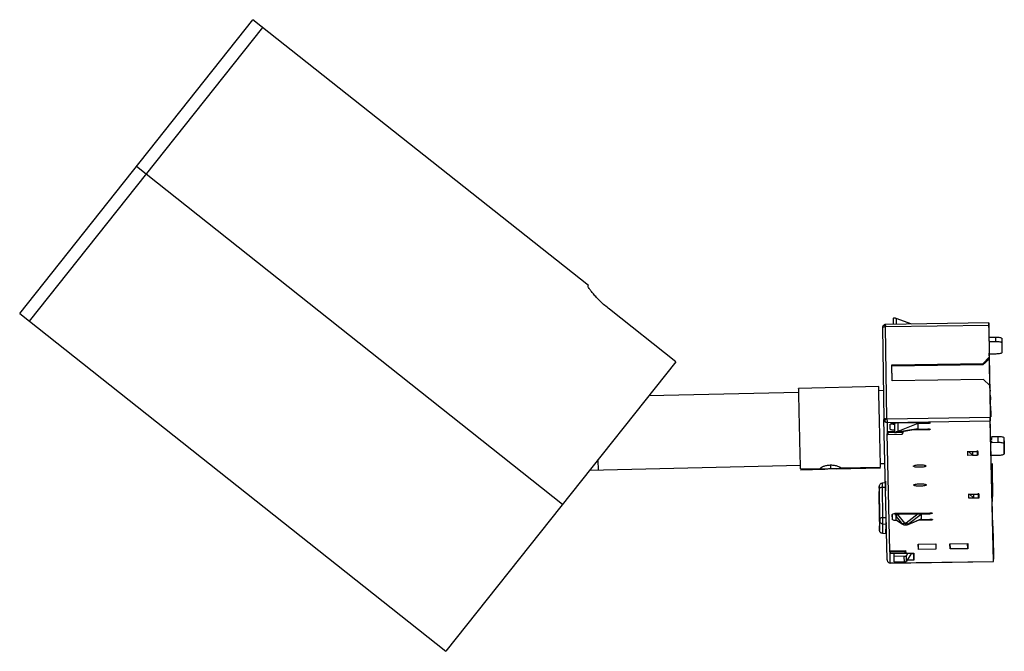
# Paper-space layout '_Inferior' of a CAD drawing. Header units: millimetres. Extents: x -288 to -131, y -15 to 86.
import ezdxf

# ---------------------------------------------------------------- set-up
doc = ezdxf.new("R2010")
doc.units = ezdxf.units.MM

psp = doc.layouts.new('_Inferior')

# ---------------------------------------------------------------- linework, layer by layer
at = {"color": 7, "linetype": 'Continuous', "lineweight": 25}
for p, q in [((-288.3, 39.47), (-251.01, 86.47)), ((-286.73, 38.23), (-249.44, 85.23)), ((-197.38, 43.92), (-251.01, 86.47)), ((-201.5, 8.89), (-269.65, 62.97)), ((-197.43, 43.86), (-197.38, 43.92)), ((-288.3, 39.47), (-220.15, -14.61)), ((-183.4, 31.71), (-194, 40.13)), ((-133.36, 37.95), (-149.85, 37.71)), ((-148.66, 38.63), (-148.65, 37.72)), ((-148.28, 38.7), (-148.17, 38.66)), ((-145.67, 37.77), (-148.17, 38.66)), ((-148.17, 38.66), (-148.15, 37.73)), ((-133.34, 37.23), (-133.36, 37.94)), ((-150.35, 37.2), (-150.14, 22.5)), ((-133.35, 37.54), (-149.85, 37.3)), ((-149.64, 22.6), (-149.85, 37.3)), ((-133.35, 37.54), (-133.28, 32.45)), ((-133.34, 37.15), (-133.29, 33.1)), ((-133.3, 35.65), (-132.3, 35.66)), ((-133.29, 34.96), (-132.29, 34.97)), ((-132.3, 35.66), (-132.29, 34.97)), ((-131.3, 35.48), (-131.29, 34.79)), ((-131.3, 35.48), (-131.26, 33.86)), ((-131.29, 34.79), (-131.25, 33.17)), ((-133.28, 32.69), (-133.29, 33.1)), ((-131.26, 33.86), (-131.25, 33.17)), ((-183.4, 31.71), (-220.15, -14.61)), ((-134.26, 31.45), (-133.28, 32.45)), ((-133.96, 31.55), (-134.26, 31.31)), ((-133.27, 32.25), (-133.96, 31.55)), ((-133.51, 32.01), (-133.27, 32.01)), ((-133.28, 32.69), (-133.19, 26.65)), ((-133.27, 32.01), (-133.28, 32.45)), ((-133.2, 27.5), (-133.27, 32.01)), ((-132.25, 32.96), (-133.25, 32.95)), ((-148.86, 31.24), (-134.26, 31.45)), ((-148.86, 31.1), (-134.26, 31.31)), ((-148.83, 28.69), (-148.86, 31.24)), ((-148.86, 31.24), (-148.86, 31.1)), ((-148.82, 28.69), (-148.86, 31.1)), ((-134.26, 31.45), (-134.26, 31.31)), ((-134.23, 28.91), (-148.83, 28.69)), ((-133.21, 27.94), (-134.23, 28.91)), ((-163.75, 26.81), (-187.73, 26.25)), ((-150.96, 27.75), (-163.76, 27.46)), ((-150.2, 27.12), (-150.95, 27.1)), ((-133.21, 27.94), (-133.14, 22.84)), ((-133.21, 27.94), (-133.2, 27.5)), ((-133.2, 26.89), (-133.19, 26.73)), ((-133.2, 26.89), (-133.14, 22.84)), ((-133.11, 27.02), (-133.12, 27.38)), ((-133.02, 22.93), (-133.1, 26.37)), ((-133.09, 26.1), (-133.08, 25.62)), ((-133.04, 23.87), (-133.02, 22.92)), ((-149.62, 0.02), (-150.14, 22.5)), ((-150.07, 22.49), (-150.08, 22.92)), ((-149.64, 22.6), (-133.14, 22.84)), ((-149.63, 22.01), (-133.13, 22.25)), ((-132.74, 5.29), (-133.14, 22.84)), ((-132.61, -0.23), (-133.13, 22.25)), ((-149.63, 22.01), (-149.6, 20.59)), ((-149.6, 20.59), (-148.41, 20.61)), ((-149.6, 20.59), (-149.6, 20.49)), ((-149.6, 20.49), (-149.5, 20.4)), ((-149.6, 20.49), (-149.59, 20.2)), ((-149.11, 20.93), (-149.12, 21.73)), ((-149.11, 20.93), (-149.12, 21.72)), ((-148.67, 21.89), (-148.67, 21.76)), ((-148.43, 21.92), (-148.41, 20.4)), ((-148.2, 20.48), (-148.2, 20.4)), ((-148.13, 21.94), (-143.13, 22.01)), ((-148.12, 20.4), (-144.75, 20.97)), ((-144.71, 20.99), (-148.02, 20.44)), ((-147.91, 20.58), (-148.02, 20.54)), ((-148.02, 20.54), (-148.02, 20.44)), ((-147.93, 21.94), (-147.91, 20.58)), ((-144.73, 21.83), (-147.91, 20.58)), ((-147.1, 20.53), (-147.2, 20.43)), ((-147.1, 20.63), (-147.09, 20.33)), ((-147.09, 20.23), (-147.1, 20.53)), ((-143.1, 20.82), (-145.83, 20.78)), ((-144.87, 20.95), (-143.11, 20.98)), ((-143.13, 21.85), (-144.73, 21.83)), ((-144.73, 21.83), (-144.71, 20.99)), ((-143.13, 21.85), (-143.13, 22.01)), ((-143.1, 20.82), (-143.1, 20.98)), ((-149.49, 20.1), (-149.59, 20.2)), ((-149.16, 1.49), (-149.59, 20.2)), ((-148.48, 20.41), (-149.5, 20.4)), ((-149.5, 20.4), (-149.49, 20.1)), ((-149.49, 20.1), (-147.19, 20.13)), ((-148.2, 20.4), (-148.41, 20.4)), ((-148.41, 20.4), (-148.41, 20.4)), ((-148.4, 20.39), (-148.41, 20.4)), ((-148.4, 20.39), (-148.19, 20.39)), ((-148.02, 20.44), (-148.2, 20.4)), ((-148.14, 20.4), (-148.2, 20.39)), ((-148.2, 20.4), (-148.2, 20.39)), ((-148.07, 20.41), (-148.14, 20.4)), ((-148.02, 20.44), (-148.07, 20.41)), ((-147.2, 20.43), (-148, 20.42)), ((-147.2, 20.43), (-147.19, 20.13)), ((-147.19, 20.13), (-147.09, 20.23)), ((-147.09, 20.23), (-147.09, 20.33)), ((-132.94, 19.76), (-131.94, 19.78)), ((-132.94, 19.6), (-132.93, 19.3)), ((-132.93, 19.23), (-132.94, 19.56)), ((-132.93, 19.07), (-132.92, 18.78)), ((-131.94, 19.78), (-131.92, 18.8)), ((-130.93, 19.59), (-130.92, 18.61)), ((-130.93, 19.59), (-130.89, 17.98)), ((-136.72, 17.37), (-135.12, 17.39)), ((-136.71, 16.74), (-136.72, 17.37)), ((-136.71, 16.74), (-136.7, 17.43)), ((-136.61, 17.39), (-135.96, 16.77)), ((-135.97, 17.37), (-135.22, 17.38)), ((-135.97, 17.37), (-135.96, 16.77)), ((-135.22, 17.52), (-135.21, 16.78)), ((-135.22, 17.38), (-135.21, 16.78)), ((-135.11, 16.76), (-135.13, 17.45)), ((-135.12, 17.39), (-135.11, 16.76)), ((-131.92, 18.8), (-132.92, 18.78)), ((-130.88, 17), (-130.92, 18.61)), ((-130.89, 17.98), (-130.88, 17)), ((-195.88, 15.98), (-195.84, 14.36)), ((-135.11, 16.76), (-136.71, 16.74)), ((-135.96, 16.77), (-135.21, 16.78)), ((-132.88, 16.77), (-131.86, 16.78)), ((-163.47, 15.11), (-197.19, 14.33)), ((-163.46, 14.59), (-160.26, 14.66)), ((-163.46, 14.46), (-159.56, 14.55)), ((-158.68, 15.22), (-158.66, 14.58)), ((-157.76, 14.59), (-150.66, 14.76)), ((-157.06, 14.74), (-150.67, 14.88)), ((-149.97, 15.42), (-150.68, 15.41)), ((-132.83, 14.87), (-132.82, 14.65)), ((-132.82, 14.57), (-132.76, 10.14)), ((-132.76, 9.79), (-132.82, 14.5)), ((-149.86, 11.07), (-149.83, 12.6)), ((-150.88, 11.77), (-150.92, 10.27)), ((-150.87, 11.49), (-150.81, 6.69)), ((-149.89, 12.34), (-150.43, 12.28)), ((-149.87, 11.61), (-150.42, 11.6)), ((-150.42, 11.6), (-150.35, 6.79)), ((-149.87, 11.61), (-149.86, 11.07)), ((-150.92, 10.27), (-150.84, 4.77)), ((-136.56, 10.53), (-134.96, 10.56)), ((-136.55, 9.9), (-136.56, 10.53)), ((-136.55, 9.9), (-136.55, 10.59)), ((-134.95, 9.92), (-136.55, 9.9)), ((-136.45, 10.56), (-135.8, 9.95)), ((-135.81, 10.54), (-135.06, 10.55)), ((-135.81, 10.54), (-135.8, 9.95)), ((-135.8, 9.95), (-135.05, 9.96)), ((-135.06, 10.69), (-135.05, 9.96)), ((-135.06, 10.55), (-135.05, 9.96)), ((-134.97, 10.61), (-134.95, 9.92)), ((-134.96, 10.56), (-134.95, 9.92)), ((-132.75, 9.35), (-132.76, 9.99)), ((-150.35, 6.79), (-149.8, 6.81)), ((-149.81, 7.35), (-149.8, 6.81)), ((-148.77, 6.49), (-148.79, 7.28)), ((-148.77, 6.49), (-148.78, 7.29)), ((-148.19, 7.43), (-148.38, 7.43)), ((-148.38, 7.31), (-148.19, 7.3)), ((-148.19, 7.47), (-148.19, 7.08)), ((-148.19, 6.96), (-148.19, 7.08)), ((-148.19, 6.96), (-147.34, 5.92)), ((-148.17, 6.43), (-148.19, 6.96)), ((-148.18, 6.41), (-147.23, 5.77)), ((-148.17, 6.43), (-147.34, 5.87)), ((-148.17, 6.41), (-148.17, 6.43)), ((-146.77, 5.92), (-147.89, 7.29)), ((-147.8, 7.49), (-142.8, 7.56)), ((-147.69, 7.49), (-147.69, 7.33)), ((-147.69, 7.33), (-142.79, 7.4)), ((-144.65, 7.38), (-146.57, 5.92)), ((-146.27, 5.7), (-144.2, 6.56)), ((-144.19, 7.3), (-146.17, 5.81)), ((-146.17, 5.76), (-144.17, 6.59)), ((-142.77, 6.38), (-144.71, 6.35)), ((-144.32, 6.51), (-142.77, 6.53)), ((-144.19, 7.3), (-144.17, 6.59)), ((-142.79, 7.4), (-142.79, 7.56)), ((-142.77, 6.38), (-142.77, 6.53)), ((-150.84, 4.77), (-150.8, 6.27)), ((-150.34, 5.79), (-150.38, 4.28)), ((-150.34, 5.79), (-149.79, 5.75)), ((-149.83, 4.23), (-149.79, 5.75)), ((-147.23, 5.77), (-147.34, 5.87)), ((-146.57, 5.92), (-146.77, 5.92)), ((-146.77, 5.62), (-146.56, 5.62)), ((-146.73, 5.64), (-146.74, 5.63)), ((-146.73, 5.64), (-146.63, 5.64)), ((-146.62, 5.63), (-146.63, 5.64)), ((-132.74, 5.44), (-132.63, 0.85)), ((-150.38, 4.28), (-149.83, 4.23)), ((-149.83, 4.23), (-149.68, 4.23)), ((-144.63, 2.53), (-141.83, 2.57)), ((-144.61, 1.7), (-144.63, 2.53)), ((-144.61, 1.7), (-144.61, 2.53)), ((-141.81, 1.74), (-144.61, 1.7)), ((-141.83, 2.57), (-141.81, 1.74)), ((-139.58, 2.6), (-136.73, 2.64)), ((-139.56, 1.77), (-139.58, 2.6)), ((-139.57, 2.6), (-139.56, 1.77)), ((-136.71, 1.81), (-139.56, 1.77)), ((-136.71, 1.81), (-136.74, 2.64)), ((-136.73, 2.64), (-136.71, 1.81)), ((-149.16, 1.49), (-146.66, 1.53)), ((-149.16, 1.4), (-149.16, 1.49)), ((-149.16, 1.4), (-149.05, 1.3)), ((-149.15, 1.1), (-149.16, 1.4)), ((-149.05, 1), (-149.15, 1.1)), ((-149.11, -0.47), (-149.15, 1.1)), ((-149.05, 1.3), (-146.75, 1.33)), ((-149.05, 1), (-149.05, 1.3)), ((-146.75, 1.04), (-149.05, 1)), ((-148.49, 0.6), (-148.48, 1.01)), ((-146.87, 0.57), (-148.49, 0.6)), ((-148.47, -0.3), (-148.49, 0.6)), ((-146.85, -0.34), (-146.87, 0.57)), ((-146.75, 1.33), (-146.66, 1.43)), ((-146.75, 1.04), (-146.75, 1.33)), ((-146.65, 1.14), (-146.75, 1.04)), ((-146.66, 1.53), (-146.65, 1.23)), ((-146.66, 1.53), (-146.66, 1.43)), ((-146.66, 1.43), (-146.65, 1.14)), ((-146.65, 1.23), (-146.65, 1.14)), ((-146.65, 1.09), (-145.35, 1.11)), ((-146.31, 1.1), (-146.52, 0.75)), ((-146.5, -0.16), (-146.52, 0.75)), ((-145.71, 1.11), (-146.5, -0.16)), ((-145.32, 0), (-146.41, -0.01)), ((-145.76, 1.02), (-145.35, 1.03)), ((-145.35, 1.11), (-145.32, 0)), ((-145.35, 0.99), (-145.35, 1.02)), ((-145.32, 0), (-145.35, 0.99)), ((-132.63, 0.82), (-132.62, 0.16)), ((-149.11, -0.47), (-132.61, -0.23)), ((-149.11, -0.48), (-132.61, -0.24)), ((-149.11, -0.47), (-149.11, -0.48)), ((-146.85, -0.34), (-148.47, -0.3))]:
    psp.add_line(p, q, dxfattribs=at)
psp.add_arc((-149.85, 37.21), 0.5, 91.3236, 151.1773, dxfattribs=at)
for points, knots in [([(-194, 40.13), (-194.26, 40.34), (-194.77, 40.75), (-195.46, 41.4), (-196.08, 42.02), (-196.59, 42.59), (-197, 43.09), (-197.27, 43.48), (-197.44, 43.76), (-197.43, 43.82), (-197.43, 43.86)], [0, 0, 0, 0, 0.124807, 0.249996, 0.374569, 0.499801, 0.624555, 0.749463, 0.874565, 1, 1, 1, 1]), ([(-148.28, 38.7), (-148.31, 38.71), (-148.37, 38.72), (-148.43, 38.72), (-148.46, 38.71)], [0, 0, 0, 0, 0.481354, 1, 1, 1, 1]), ([(-150.14, 37.54), (-150.18, 37.53), (-150.25, 37.51), (-150.28, 37.45), (-150.3, 37.42)], [0, 0, 0, 0, 0.494014, 1, 1, 1, 1]), ([(-149.85, 37.51), (-149.91, 37.53), (-150.01, 37.56), (-150.1, 37.55), (-150.14, 37.54)], [0, 0, 0, 0, 0.505981, 1, 1, 1, 1]), ([(-149.85, 37.51), (-149.85, 37.55), (-149.85, 37.62), (-149.85, 37.68), (-149.85, 37.71), (-149.85, 37.7), (-149.85, 37.7)], [0, 0, 0, 0, 0.304921, 0.609841, 0.914762, 1, 1, 1, 1]), ([(-163.46, 14.59), (-163.47, 14.7), (-163.47, 14.91), (-163.48, 15.53), (-163.5, 16.35), (-163.53, 17.34), (-163.55, 18.47), (-163.58, 19.7), (-163.61, 20.98), (-163.64, 22.25), (-163.67, 23.48), (-163.69, 24.61), (-163.72, 25.6), (-163.74, 26.41), (-163.75, 27), (-163.76, 27.39), (-163.76, 27.43), (-163.76, 27.45)], [0, 0, 0, 0, 0.066733, 0.133465, 0.200198, 0.26693, 0.333663, 0.400395, 0.467128, 0.53386, 0.600593, 0.667325, 0.734058, 0.80079, 0.867523, 0.934255, 1, 1, 1, 1]), ([(-150.67, 14.88), (-150.67, 14.99), (-150.67, 15.21), (-150.69, 15.83), (-150.71, 16.64), (-150.73, 17.64), (-150.76, 18.77), (-150.78, 20), (-150.81, 21.27), (-150.84, 22.55), (-150.87, 23.77), (-150.9, 24.9), (-150.92, 25.89), (-150.94, 26.7), (-150.95, 27.3), (-150.96, 27.68), (-150.96, 27.73), (-150.96, 27.75)], [0, 0, 0, 0, 0.066733, 0.133465, 0.200198, 0.26693, 0.333663, 0.400395, 0.467128, 0.53386, 0.600593, 0.667325, 0.734058, 0.80079, 0.867523, 0.934255, 1, 1, 1, 1]), ([(-149.92, 22.27), (-149.92, 22.32), (-149.92, 22.42), (-149.88, 22.53), (-149.86, 22.59)], [0, 0, 0, 0, 0.494019, 1, 1, 1, 1]), ([(-149.86, 22.06), (-149.88, 22.09), (-149.91, 22.14), (-149.92, 22.23), (-149.92, 22.27)], [0, 0, 0, 0, 0.5059807, 1, 1, 1, 1]), ([(-148.41, 20.76), (-148.44, 20.76), (-148.59, 20.76), (-148.82, 20.79), (-149.06, 20.86), (-149.09, 20.91), (-149.11, 20.93)], [0, 0, 0, 0, 0.060945, 0.373963, 0.686982, 1, 1, 1, 1]), ([(-148.98, 21.82), (-148.94, 21.81), (-148.82, 21.77), (-148.6, 21.74), (-148.45, 21.74), (-148.42, 21.74)], [0, 0, 0, 0, 0.380055, 0.898967, 1, 1, 1, 1]), ([(-148.02, 20.54), (-148.05, 20.52), (-148.12, 20.5), (-148.17, 20.49), (-148.2, 20.48)], [0, 0, 0, 0, 0.5010392, 1, 1, 1, 1]), ([(-144.71, 20.99), (-144.71, 20.99), (-144.71, 20.98), (-144.73, 20.97), (-144.74, 20.97), (-144.76, 20.96), (-144.76, 20.96)], [0, 0, 0, 0, 0.474093, 0.67716, 0.867516, 1, 1, 1, 1]), ([(-160.26, 14.66), (-160.26, 14.68), (-160.25, 14.73), (-160.12, 14.84), (-159.83, 15), (-159.39, 15.13), (-158.99, 15.2), (-158.78, 15.21), (-158.68, 15.21)], [0, 0, 0, 0, 0.12522, 0.250779, 0.500159, 0.749522, 0.87498, 1, 1, 1, 1]), ([(-158.66, 14.58), (-158.77, 14.58), (-158.98, 14.57), (-159.38, 14.56), (-159.82, 14.54), (-160.12, 14.56), (-160.24, 14.6), (-160.26, 14.64), (-160.26, 14.66)], [0, 0, 0, 0, 0.125033, 0.250509, 0.499883, 0.749326, 0.874826, 1, 1, 1, 1]), ([(-158.68, 15.21), (-158.57, 15.21), (-158.36, 15.21), (-157.96, 15.16), (-157.51, 15.05), (-157.21, 14.91), (-157.08, 14.8), (-157.07, 14.76), (-157.06, 14.74)], [0, 0, 0, 0, 0.1249775, 0.250398, 0.499869, 0.7494895, 0.8749074, 1, 1, 1, 1]), ([(-157.06, 14.74), (-157.07, 14.72), (-157.08, 14.68), (-157.21, 14.62), (-157.5, 14.59), (-157.94, 14.59), (-158.35, 14.58), (-158.56, 14.58), (-158.66, 14.58)], [0, 0, 0, 0, 0.125008, 0.250353, 0.499586, 0.74908, 0.87476, 1, 1, 1, 1]), ([(-150.43, 12.28), (-150.49, 12.27), (-150.61, 12.24), (-150.75, 12.13), (-150.86, 11.97), (-150.87, 11.85), (-150.88, 11.79)], [0, 0, 0, 0, 0.252087, 0.503044, 0.752351, 1, 1, 1, 1]), ([(-150.43, 12.26), (-150.43, 12.27), (-150.43, 12.28), (-150.42, 12.15), (-150.42, 11.92), (-150.42, 11.7), (-150.42, 11.6)], [0, 0, 0, 0, 0.141436, 0.427624, 0.713812, 1, 1, 1, 1]), ([(-149.89, 12.32), (-149.89, 12.32), (-149.89, 12.33), (-149.88, 12.2), (-149.88, 11.95), (-149.87, 11.73), (-149.87, 11.61)], [0, 0, 0, 0, 0.140943, 0.427296, 0.713648, 1, 1, 1, 1]), ([(-148.03, 6.31), (-148.07, 6.31), (-148.24, 6.31), (-148.49, 6.35), (-148.73, 6.41), (-148.76, 6.46), (-148.77, 6.49)], [0, 0, 0, 0, 0.097107, 0.398072, 0.699036, 1, 1, 1, 1]), ([(-148.19, 7.08), (-148.19, 7.1), (-148.18, 7.14), (-148.12, 7.19), (-148.02, 7.24), (-147.93, 7.28), (-147.89, 7.29)], [0, 0, 0, 0, 0.202953, 0.49917, 0.74777, 1, 1, 1, 1]), ([(-147.89, 7.29), (-147.86, 7.31), (-147.8, 7.33), (-147.73, 7.33), (-147.69, 7.33)], [0, 0, 0, 0, 0.508186, 1, 1, 1, 1]), ([(-144.65, 7.38), (-144.58, 7.38), (-144.49, 7.38), (-144.38, 7.37), (-144.31, 7.36), (-144.26, 7.35), (-144.2, 7.33), (-144.2, 7.32), (-144.19, 7.3)], [0, 0, 0, 0, 0.282866, 0.405808, 0.522183, 0.634229, 0.747419, 1, 1, 1, 1]), ([(-144.17, 6.59), (-144.18, 6.58), (-144.18, 6.57), (-144.21, 6.56), (-144.22, 6.55)], [0, 0, 0, 0, 0.8541457, 1, 1, 1, 1]), ([(-150.38, 4.28), (-150.43, 4.29), (-150.56, 4.31), (-150.71, 4.43), (-150.82, 4.59), (-150.83, 4.71), (-150.84, 4.77)], [0, 0, 0, 0, 0.241626, 0.500598, 0.759201, 1, 1, 1, 1]), ([(-147.34, 5.87), (-147.33, 5.86), (-147.31, 5.86), (-147.3, 5.85), (-147.3, 5.86), (-147.3, 5.87), (-147.31, 5.88), (-147.33, 5.9), (-147.34, 5.92)], [0, 0, 0, 0, 0.257377, 0.377945, 0.499298, 0.620186, 0.740629, 1, 1, 1, 1]), ([(-147.23, 5.77), (-147.17, 5.73), (-147.07, 5.68), (-146.89, 5.63), (-146.79, 5.62), (-146.74, 5.62)], [0, 0, 0, 0, 0.420651, 0.683477, 1, 1, 1, 1]), ([(-146.77, 5.92), (-146.76, 5.85), (-146.74, 5.72), (-146.73, 5.66), (-146.73, 5.64)], [0, 0, 0, 0, 0.508731, 1, 1, 1, 1]), ([(-146.63, 5.64), (-146.63, 5.67), (-146.62, 5.72), (-146.59, 5.86), (-146.57, 5.92)], [0, 0, 0, 0, 0.489686, 1, 1, 1, 1]), ([(-146.63, 5.62), (-146.6, 5.62), (-146.56, 5.62), (-146.48, 5.63), (-146.4, 5.66), (-146.34, 5.67), (-146.31, 5.68)], [0, 0, 0, 0, 0.305026, 0.560196, 0.783848, 1, 1, 1, 1]), ([(-146.17, 5.76), (-146.2, 5.74), (-146.24, 5.71), (-146.29, 5.69), (-146.31, 5.69)], [0, 0, 0, 0, 0.632938, 1, 1, 1, 1]), ([(-146.17, 5.81), (-146.19, 5.79), (-146.21, 5.78), (-146.23, 5.76), (-146.23, 5.75), (-146.23, 5.75), (-146.21, 5.75), (-146.19, 5.76), (-146.17, 5.76)], [0, 0, 0, 0, 0.271483, 0.387381, 0.499751, 0.618261, 0.750272, 1, 1, 1, 1])]:
    psp.add_open_spline(points, degree=3, knots=knots, dxfattribs=at)
for points in [[(-148.46, 38.71), (-148.49, 38.71), (-148.55, 38.7), (-148.61, 38.68), (-148.66, 38.65), (-148.66, 38.64), (-148.66, 38.63)], [(-133.36, 37.94), (-133.36, 37.94), (-133.36, 37.95), (-133.36, 37.87), (-133.35, 37.73), (-133.35, 37.61), (-133.35, 37.54)], [(-150.3, 37.42), (-150.31, 37.38), (-150.34, 37.31), (-150.35, 37.24), (-150.35, 37.2)], [(-149.85, 37.3), (-149.91, 37.3), (-150.05, 37.3), (-150.21, 37.27), (-150.33, 37.24), (-150.34, 37.21), (-150.35, 37.2)], [(-149.85, 37.51), (-149.85, 37.48), (-149.85, 37.42), (-149.85, 37.34), (-149.85, 37.3)], [(-132.3, 35.66), (-132.17, 35.66), (-131.91, 35.66), (-131.58, 35.62), (-131.35, 35.55), (-131.31, 35.5), (-131.3, 35.48)], [(-132.29, 34.97), (-132.16, 34.97), (-131.9, 34.97), (-131.57, 34.93), (-131.34, 34.87), (-131.3, 34.82), (-131.29, 34.79)], [(-131.25, 33.17), (-131.27, 33.15), (-131.29, 33.1), (-131.52, 33.03), (-131.85, 32.98), (-132.12, 32.97), (-132.25, 32.96)], [(-149.86, 22.59), (-149.9, 22.58), (-149.98, 22.57), (-150.07, 22.55), (-150.13, 22.52), (-150.13, 22.51), (-150.14, 22.5)], [(-149.86, 22.06), (-149.9, 22.09), (-149.98, 22.13), (-150.06, 22.24), (-150.13, 22.36), (-150.13, 22.45), (-150.14, 22.5)], [(-150.08, 22.92), (-150.08, 22.93), (-150.08, 22.93), (-150.08, 22.96), (-150.08, 23), (-150.08, 23.03), (-150.08, 23.04)], [(-149.86, 22.59), (-149.83, 22.59), (-149.76, 22.6), (-149.68, 22.6), (-149.64, 22.6)], [(-149.63, 22.01), (-149.67, 22.02), (-149.75, 22.02), (-149.82, 22.05), (-149.86, 22.06)], [(-149.64, 22.6), (-149.64, 22.54), (-149.64, 22.41), (-149.63, 22.22), (-149.63, 22.07), (-149.63, 22.03), (-149.63, 22.01)], [(-133.14, 22.84), (-133.14, 22.78), (-133.14, 22.65), (-133.14, 22.46), (-133.13, 22.31), (-133.13, 22.27), (-133.13, 22.25)], [(-149.12, 21.72), (-149.11, 21.75), (-149.08, 21.8), (-148.85, 21.87), (-148.52, 21.92), (-148.26, 21.93), (-148.13, 21.94)], [(-148.41, 20.4), (-148.4, 20.41), (-148.4, 20.42), (-148.36, 20.45), (-148.29, 20.47), (-148.23, 20.48), (-148.2, 20.48)], [(-143.13, 22.01), (-143.08, 22.01), (-142.97, 22.01), (-142.84, 21.99), (-142.75, 21.97), (-142.73, 21.95), (-142.73, 21.94)], [(-142.73, 21.94), (-142.73, 21.93), (-142.75, 21.9), (-142.84, 21.88), (-142.97, 21.86), (-143.07, 21.85), (-143.13, 21.85)], [(-143.11, 20.98), (-143.05, 20.98), (-142.95, 20.98), (-142.82, 20.96), (-142.73, 20.94), (-142.69, 20.91), (-142.72, 20.88), (-142.81, 20.85), (-142.95, 20.83), (-143.05, 20.82), (-143.1, 20.82)], [(-131.94, 19.78), (-131.8, 19.78), (-131.54, 19.77), (-131.21, 19.73), (-130.98, 19.67), (-130.95, 19.62), (-130.93, 19.59)], [(-130.92, 18.61), (-130.93, 18.64), (-130.96, 18.69), (-131.2, 18.75), (-131.53, 18.79), (-131.79, 18.8), (-131.92, 18.8)], [(-131.86, 16.78), (-131.73, 16.79), (-131.47, 16.8), (-131.15, 16.85), (-130.92, 16.92), (-130.89, 16.97), (-130.88, 17)], [(-145.42, 15.02), (-145.4, 15.05), (-145.38, 15.1), (-145.15, 15.17), (-144.82, 15.22), (-144.42, 15.24), (-144.03, 15.23), (-143.7, 15.19), (-143.47, 15.13), (-143.43, 15.08), (-143.42, 15.05)], [(-143.42, 15.05), (-143.43, 15.03), (-143.46, 14.97), (-143.69, 14.9), (-144.02, 14.86), (-144.41, 14.83), (-144.81, 14.84), (-145.14, 14.88), (-145.37, 14.95), (-145.4, 15), (-145.42, 15.02)], [(-132.84, 15.45), (-132.84, 15.43), (-132.84, 15.39), (-132.83, 15.25), (-132.83, 15.06), (-132.83, 14.93), (-132.83, 14.87)], [(-150.87, 11.49), (-150.87, 11.54), (-150.88, 11.63), (-150.88, 11.73), (-150.88, 11.78), (-150.88, 11.77), (-150.88, 11.77)], [(-150.42, 11.6), (-150.48, 11.59), (-150.6, 11.59), (-150.75, 11.56), (-150.85, 11.53), (-150.87, 11.51), (-150.87, 11.49)], [(-145.35, 11.99), (-145.33, 12.02), (-145.31, 12.07), (-145.08, 12.14), (-144.75, 12.19), (-144.35, 12.21), (-143.96, 12.2), (-143.63, 12.16), (-143.4, 12.1), (-143.36, 12.05), (-143.35, 12.02)], [(-143.35, 12.02), (-143.36, 12), (-143.39, 11.95), (-143.62, 11.88), (-143.95, 11.83), (-144.34, 11.81), (-144.74, 11.82), (-145.07, 11.86), (-145.3, 11.92), (-145.33, 11.97), (-145.35, 11.99)], [(-150.81, 6.69), (-150.8, 6.7), (-150.78, 6.73), (-150.68, 6.76), (-150.53, 6.79), (-150.41, 6.79), (-150.35, 6.79)], [(-150.81, 6.69), (-150.8, 6.64), (-150.8, 6.55), (-150.8, 6.42), (-150.8, 6.32), (-150.8, 6.29), (-150.8, 6.27)], [(-150.35, 6.79), (-150.35, 6.68), (-150.34, 6.46), (-150.34, 6.14), (-150.34, 5.89), (-150.34, 5.83), (-150.34, 5.79)], [(-149.8, 6.81), (-149.8, 6.69), (-149.8, 6.46), (-149.8, 6.12), (-149.79, 5.86), (-149.79, 5.79), (-149.79, 5.75)], [(-148.79, 7.28), (-148.78, 7.3), (-148.75, 7.36), (-148.52, 7.43), (-148.19, 7.48), (-147.93, 7.49), (-147.8, 7.49)], [(-142.8, 7.56), (-142.74, 7.56), (-142.64, 7.56), (-142.51, 7.55), (-142.41, 7.52), (-142.4, 7.5), (-142.39, 7.49)], [(-142.39, 7.49), (-142.4, 7.48), (-142.41, 7.46), (-142.5, 7.43), (-142.64, 7.41), (-142.74, 7.41), (-142.79, 7.4)], [(-142.77, 6.53), (-142.72, 6.53), (-142.61, 6.53), (-142.48, 6.52), (-142.39, 6.49), (-142.38, 6.47), (-142.37, 6.46)], [(-142.37, 6.46), (-142.38, 6.45), (-142.39, 6.43), (-142.48, 6.4), (-142.61, 6.38), (-142.72, 6.38), (-142.77, 6.38)], [(-150.8, 6.27), (-150.79, 6.21), (-150.78, 6.09), (-150.67, 5.94), (-150.52, 5.82), (-150.4, 5.8), (-150.34, 5.79)], [(-147.34, 5.92), (-147.3, 5.9), (-147.23, 5.86), (-147.09, 5.84), (-146.94, 5.86), (-146.83, 5.9), (-146.77, 5.92)], [(-146.57, 5.92), (-146.54, 5.9), (-146.46, 5.85), (-146.35, 5.81), (-146.25, 5.79), (-146.2, 5.8), (-146.17, 5.81)], [(-149.62, 0.02), (-149.61, -0.05), (-149.59, -0.18), (-149.48, -0.34), (-149.31, -0.45), (-149.18, -0.46), (-149.11, -0.47)], [(-146.52, 0.75), (-146.54, 0.73), (-146.58, 0.67), (-146.67, 0.61), (-146.77, 0.57), (-146.84, 0.57), (-146.87, 0.57)], [(-132.61, -0.23), (-132.61, -0.23), (-132.61, -0.24), (-132.61, -0.16), (-132.62, -0.02), (-132.62, 0.1), (-132.62, 0.16)], [(-146.5, -0.16), (-146.52, -0.19), (-146.56, -0.24), (-146.65, -0.3), (-146.75, -0.34), (-146.82, -0.34), (-146.85, -0.34)]]:
    psp.add_open_spline(points, degree=3, dxfattribs=at)

doc.saveas('drawing.dxf')
